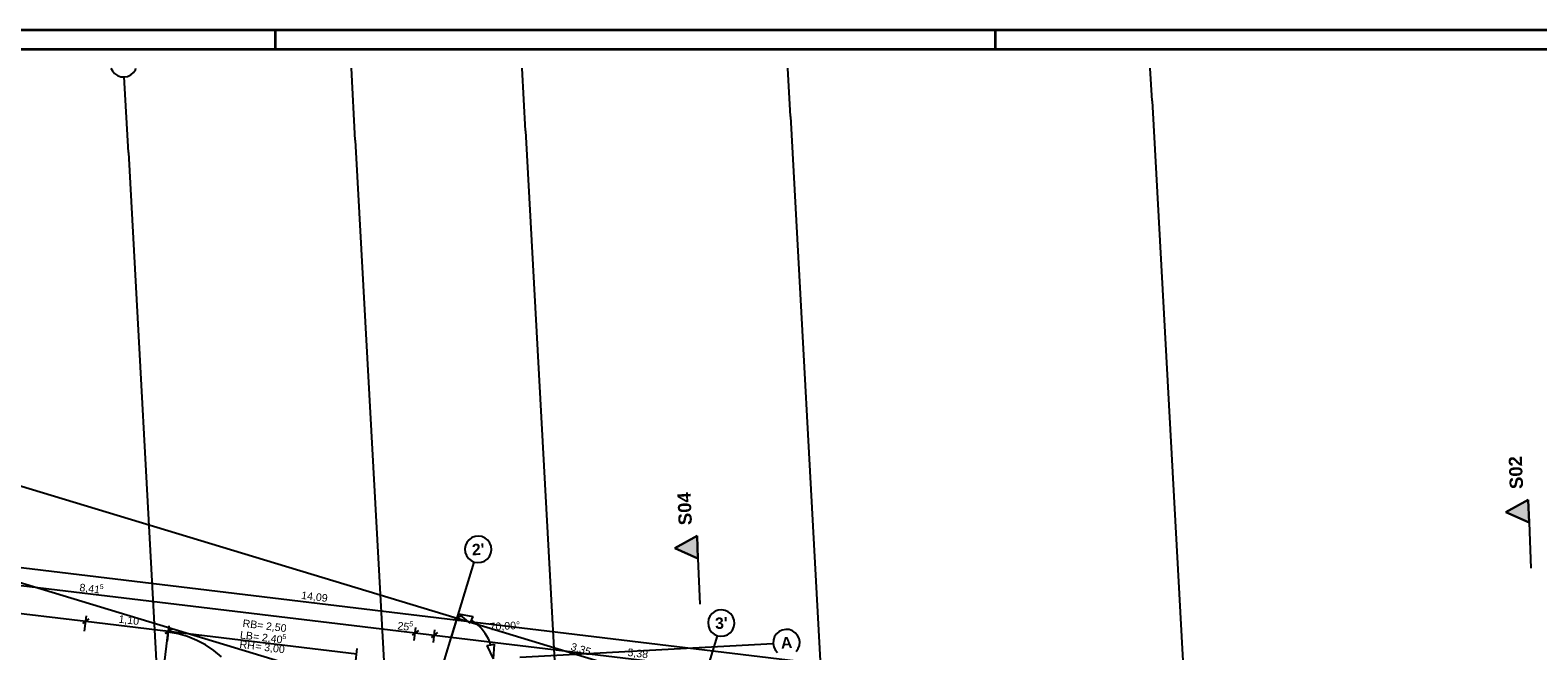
# Model space of a CAD drawing. Extents: x 199 to 1388, y 138 to 979.
# Tile 122 of 155: x 535 to 932, y 815 to 979. Entities that reach past the tile are written whole.
import ezdxf
from ezdxf.lldxf.tags import DXFTag

# ---------------------------------------------------------------- set-up
doc = ezdxf.new("R2010")
doc.units = 0
for name, color, linetype, lineweight in [('01 Schnitt Marker Gebäude', 7, 'Continuous', 25), ('02 Raster Gebäude-A07ET47NDI', 7, 'Continuous', 25), ('Rahmen', 7, 'Continuous', 35), ('X_Rahmen', 7, 'Continuous', 25)]:
    doc.layers.add(name, color=color, linetype=linetype, lineweight=lineweight)
for name, color, linetype, lineweight, true_color in [('01AFU Allgemein Bemaßung-A07ET47HDI', 7, 'Continuous', 25, 0x848484), ('02 Raster Bemaßung-A07ET47FDI', 7, 'Continuous', 25, 0x848484), ('20 Außenwände-A07ET47EDI', 7, 'Continuous', 25, 0x848484), ('A-0', 7, 'Continuous', 25, 0x848484), ('UPO_Loop2', 140, 'Continuous', 30, 0x00bfff)]:
    doc.layers.add(name, color=color, linetype=linetype, lineweight=lineweight, true_color=true_color)
doc.styles.get("Standard").update_dxf_attribs({"font": 'arial.ttf'})
tags = doc.linetypes.add('Raster-A07ET47ODI', pattern=[0.2, 0.1, -0.05, 0, -0.05]).pattern_tags.tags
tags[10:11] = [DXFTag(74, 4), DXFTag(75, 0), DXFTag(340, '0'), DXFTag(46, 1.0), DXFTag(50, 0.0), DXFTag(44, 0.0), DXFTag(45, 0.0)]
tags[8:9] = [DXFTag(74, 4), DXFTag(75, 0), DXFTag(340, '0'), DXFTag(46, 1.0), DXFTag(50, 0.0), DXFTag(44, 0.0), DXFTag(45, 0.0)]
tags[6:7] = [DXFTag(74, 4), DXFTag(75, 0), DXFTag(340, '0'), DXFTag(46, 1.0), DXFTag(50, 0.0), DXFTag(44, 0.0), DXFTag(45, 0.0)]
tags[4:5] = [DXFTag(74, 4), DXFTag(75, 0), DXFTag(340, '0'), DXFTag(46, 1.0), DXFTag(50, 0.0), DXFTag(44, 0.0), DXFTag(45, 0.0)]
tags = doc.linetypes.add('Schnittlinie', pattern=[0.3, 0.15, -0.075, 0, -0.075]).pattern_tags.tags
tags[10:11] = [DXFTag(74, 4), DXFTag(75, 0), DXFTag(340, '0'), DXFTag(46, 1.0), DXFTag(50, 0.0), DXFTag(44, 0.0), DXFTag(45, 0.0)]
tags[8:9] = [DXFTag(74, 4), DXFTag(75, 0), DXFTag(340, '0'), DXFTag(46, 1.0), DXFTag(50, 0.0), DXFTag(44, 0.0), DXFTag(45, 0.0)]
tags[6:7] = [DXFTag(74, 4), DXFTag(75, 0), DXFTag(340, '0'), DXFTag(46, 1.0), DXFTag(50, 0.0), DXFTag(44, 0.0), DXFTag(45, 0.0)]
tags[4:5] = [DXFTag(74, 4), DXFTag(75, 0), DXFTag(340, '0'), DXFTag(46, 1.0), DXFTag(50, 0.0), DXFTag(44, 0.0), DXFTag(45, 0.0)]

# ---------------------------------------------------------------- blocks, each defined once
blk = doc.blocks.new('Blockreferenz-A07ET47BDI', base_point=(199.17, 137.99))
at = {"layer": 'Rahmen', "color": 0, "linetype": 'ByBlock', "ltscale": 0.35}
for p, q in [((1388.17, 978.99), (199.17, 978.99)), ((599.17, 978.99), (599.17, 973.99)), ((789.17, 978.99), (789.17, 973.99)), ((219.17, 973.99), (1383.17, 973.99))]:
    blk.add_line(p, q, dxfattribs=at)
blk = doc.blocks.new('Referenz-A07ET47ZDI', base_point=(226.99, 158.1))
at = {"layer": '01 Schnitt Marker Gebäude'}
for p, q in [((923.94, 851.75), (929.81, 854.99)), ((930.05, 849), (923.94, 851.75)), ((929.81, 854.99), (930.05, 849)), ((704.61, 842.23), (710.49, 845.47)), ((710.49, 845.47), (710.73, 839.48)), ((710.73, 839.48), (704.61, 842.23))]:
    blk.add_line(p, q, dxfattribs=at)
at = {"layer": '01 Schnitt Marker Gebäude', "linetype": 'Schnittlinie', "ltscale": 156.25}
for p, q in [((930.05, 849), (930.54, 837.01)), ((710.73, 839.48), (711.22, 827.49))]:
    blk.add_line(p, q, dxfattribs=at)
at = {"layer": '01 Schnitt Marker Gebäude'}
for points in [[(929.81, 851.75), (923.94, 851.75), (929.81, 854.99)], [(929.81, 849.11), (929.81, 851.75), (923.94, 851.75)], [(930.05, 849.11), (929.81, 849.11), (929.81, 854.99)], [(930.05, 849), (930.05, 849.11), (929.81, 849.11)], [(710.49, 842.23), (704.61, 842.23), (710.49, 845.47)], [(710.73, 839.59), (710.49, 839.59), (710.49, 845.47)], [(710.49, 839.59), (710.49, 842.23), (704.61, 842.23)], [(710.73, 839.48), (710.73, 839.59), (710.49, 839.59)]]:
    blk.add_solid(points, dxfattribs=at)
at = {"layer": '01AFU Allgemein Bemaßung-A07ET47HDI'}
for p, q in [((469.19, 844.69), (748.99, 811)), ((469.07, 840.02), (636.13, 819.91)), ((479.69, 831.35), (549.19, 822.98)), ((550.03, 823.64), (548.36, 822.33)), ((548.87, 820.31), (549.36, 824.38)), ((549.19, 822.98), (571.01, 820.35)), ((569.93, 820.48), (571.05, 820.35)), ((570.18, 819.7), (571.85, 821.01)), ((571.89, 821), (570.22, 819.69)), ((570.69, 817.68), (571.18, 821.75)), ((570.73, 817.67), (571.22, 821.75)), ((571.01, 820.35), (572.13, 820.22)), ((571.05, 820.35), (620.69, 814.37)), ((636.96, 820.56), (635.29, 819.25)), ((635.89, 817.92), (636.29, 821.3)), ((636.13, 819.91), (641.17, 819.3)), ((642, 819.95), (640.33, 818.64)), ((640.93, 817.31), (641.33, 820.7)), ((620.37, 811.7), (620.86, 815.77)), ((641.17, 819.3), (748, 806.43))]:
    blk.add_line(p, q, dxfattribs=at)
at = {"layer": '02 Raster Bemaßung-A07ET47FDI'}
for p, q in [((289.29, 932.28), (647.22, 823.77)), ((645.77, 818.98), (647.62, 825.11)), ((648.15, 824.27), (646.28, 823.27)), ((647.22, 823.77), (711.38, 804.32)), ((647.56, 824.9), (650.52, 822.41)), ((647.56, 824.9), (651.36, 824.22)), ((651.36, 824.22), (650.52, 822.41)), ((652.3, 822.29), (650.94, 823.32)), ((653.51, 821.1), (652.3, 822.29)), ((654.56, 819.77), (653.51, 821.1)), ((655.43, 818.31), (654.56, 819.77)), ((655.12, 816.55), (657.08, 816.94)), ((656.83, 813.08), (655.12, 816.55)), ((656.1, 816.74), (655.43, 818.31)), ((656.83, 813.08), (657.08, 816.94))]:
    blk.add_line(p, q, dxfattribs=at)
at = {"layer": '02 Raster Gebäude-A07ET47NDI'}
for p, q in [((555.86, 968.99), (556.24, 968.21)), ((556.24, 968.21), (556.83, 967.51)), ((556.83, 967.51), (557.59, 967)), ((557.59, 967), (558.45, 966.7)), ((558.45, 966.7), (559.36, 966.63)), ((559.36, 966.63), (560.26, 966.79)), ((560.26, 966.79), (561.08, 967.19)), ((561.08, 967.19), (561.77, 967.79)), ((561.77, 967.79), (562.29, 968.54)), ((562.29, 968.54), (562.45, 968.99)), ((649.75, 843.79), (649.38, 842.96)), ((650.33, 844.49), (649.75, 843.79)), ((651.08, 845.03), (650.33, 844.49)), ((651.93, 845.35), (651.08, 845.03)), ((652.84, 845.44), (651.93, 845.35)), ((653.74, 845.29), (652.84, 845.44)), ((654.57, 844.91), (653.74, 845.29)), ((655.28, 844.33), (654.57, 844.91)), ((655.81, 843.59), (655.28, 844.33)), ((656.14, 842.74), (655.81, 843.59)), ((649.38, 842.96), (649.23, 842.05)), ((649.23, 842.05), (649.32, 841.14)), ((649.32, 841.14), (649.64, 840.29)), ((649.64, 840.29), (650.17, 839.55)), ((650.17, 839.55), (650.88, 838.97)), ((655.12, 839.39), (655.7, 840.09)), ((655.7, 840.09), (656.08, 840.92)), ((656.08, 840.92), (656.22, 841.83)), ((656.22, 841.83), (656.14, 842.74)), ((650.88, 838.97), (651.71, 838.59)), ((651.71, 838.59), (652.61, 838.44)), ((652.61, 838.44), (653.52, 838.53)), ((653.52, 838.53), (654.38, 838.85)), ((654.38, 838.85), (655.12, 839.39)), ((713.54, 823.5), (713.39, 822.6)), ((713.91, 824.34), (713.54, 823.5)), ((714.49, 825.04), (713.91, 824.34)), ((715.24, 825.58), (714.49, 825.04)), ((716.09, 825.9), (715.24, 825.58)), ((717, 825.99), (716.09, 825.9)), ((717.9, 825.84), (717, 825.99)), ((718.73, 825.46), (717.9, 825.84)), ((719.44, 824.88), (718.73, 825.46)), ((719.97, 824.14), (719.44, 824.88)), ((720.29, 823.28), (719.97, 824.14)), ((713.39, 822.6), (713.48, 821.69)), ((713.48, 821.69), (713.8, 820.84)), ((713.8, 820.84), (714.33, 820.1)), ((714.33, 820.1), (715.04, 819.52)), ((715.04, 819.52), (715.87, 819.14)), ((718.54, 819.4), (719.28, 819.93)), ((719.28, 819.93), (719.86, 820.64)), ((719.86, 820.64), (720.24, 821.47)), ((720.24, 821.47), (720.38, 822.37)), ((720.38, 822.37), (720.29, 823.28)), ((731.48, 819.65), (730.96, 818.9)), ((732.17, 820.24), (731.48, 819.65)), ((732.99, 820.64), (732.17, 820.24)), ((733.89, 820.81), (732.99, 820.64)), ((734.8, 820.74), (733.89, 820.81)), ((735.66, 820.44), (734.8, 820.74)), ((736.42, 819.92), (735.66, 820.44)), ((737.01, 819.23), (736.42, 819.92)), ((715.87, 819.14), (716.77, 818.99)), ((716.77, 818.99), (717.68, 819.08)), ((717.68, 819.08), (718.54, 819.4)), ((730.66, 818.03), (730.59, 817.12)), ((730.59, 817.12), (730.76, 816.22)), ((730.96, 818.9), (730.66, 818.03)), ((730.76, 816.22), (731.15, 815.4)), ((736.69, 814.98), (737.21, 815.73)), ((737.41, 818.4), (737.01, 819.23)), ((737.21, 815.73), (737.51, 816.59)), ((737.58, 817.5), (737.41, 818.4)), ((737.51, 816.59), (737.58, 817.5)), ((731.15, 815.4), (731.75, 814.71))]:
    blk.add_line(p, q, dxfattribs=at)
at = {"layer": '02 Raster Gebäude-A07ET47NDI', "linetype": 'Raster-A07ET47ODI', "ltscale": 56.250004}
for p, q in [((620.33, 949.93), (619.28, 968.99)), ((665.26, 952.39), (664.35, 968.99)), ((735.15, 956.22), (734.45, 968.99)), ((830.56, 960.36), (830.09, 968.99)), ((560.45, 946.66), (559.36, 966.63)), ((830.56, 960.36), (867.62, 283.24)), ((735.15, 956.22), (772.21, 279.11)), ((665.26, 952.39), (702.27, 276.27)), ((620.33, 949.93), (657.3, 274.45)), ((560.45, 946.66), (597.38, 272.02)), ((1031.88, 681.54), (302.06, 902.8)), ((645.91, 819.45), (651.71, 838.59)), ((485.3, 289.76), (645.91, 819.45)), ((663.7, 813.46), (730.59, 817.12)), ((710.07, 800), (715.87, 819.14))]:
    blk.add_line(p, q, dxfattribs=at)
at = {"layer": '02 Raster Gebäude-A07ET47NDI', "linetype": 'ByBlock', "ltscale": 56.250004}
for p, q in [((830.56, 960.36), (830.56, 960.36)), ((830.56, 960.36), (830.56, 960.36)), ((735.15, 956.22), (735.15, 956.22)), ((735.15, 956.22), (735.15, 956.22)), ((665.26, 952.39), (665.26, 952.39)), ((665.26, 952.39), (665.26, 952.39)), ((620.33, 949.93), (620.33, 949.93)), ((620.33, 949.93), (620.33, 949.93)), ((560.45, 946.66), (560.45, 946.66)), ((560.45, 946.66), (560.45, 946.66)), ((645.91, 819.45), (645.91, 819.45)), ((645.91, 819.45), (645.91, 819.45))]:
    blk.add_line(p, q, dxfattribs=at)
at = {"layer": '20 Außenwände-A07ET47EDI'}
for p, q in [((567.98, 795.2), (570.98, 820.06)), ((573.56, 819.61), (570.98, 820.06)), ((576.08, 818.9), (573.56, 819.61)), ((578.51, 817.92), (576.08, 818.9)), ((580.83, 816.7), (578.51, 817.92)), ((583.01, 815.23), (580.83, 816.7)), ((585.02, 813.55), (583.01, 815.23))]:
    blk.add_line(p, q, dxfattribs=at)
at = {"layer": 'A-0', "linetype": 'Continuous', "ltscale": 312.5}
for p, q in [((929.81, 854.99), (923.94, 851.75)), ((923.94, 851.75), (930.05, 849)), ((930.05, 849), (929.81, 854.99)), ((710.49, 845.47), (704.61, 842.23)), ((710.73, 839.48), (710.49, 845.47)), ((704.61, 842.23), (710.73, 839.48))]:
    blk.add_line(p, q, dxfattribs=at)
at = {"layer": '01 Schnitt Marker Gebäude', "linetype": 'Continuous', "ltscale": 40.625, "char_height": 3.5, "attachment_point": 1, "rotation": 92.3212}
for s, insert in [('{\\fArial|b1|i0;S02}', (924.97, 857.78)), ('{\\fArial|b1|i0;S04}', (705.65, 848.24))]:
    blk.add_mtext(s, dxfattribs=dict(at, insert=insert))
at = {"layer": '01AFU Allgemein Bemaßung-A07ET47HDI', "linetype": 'ByBlock', "ltscale": 40.625, "attachment_point": 1, "rotation": 353.133}
for s, insert, char_height in [('{\\fArial;8,41}', (547.69, 832.92), 2), ('{\\fArial;5}', (552.99, 832.83), 1.32), ('{\\fArial;14,09}', (606.21, 830.86), 2), ('{\\fArial;1,10}', (558, 824.59), 2), ('{\\fArial;LB}', (590.05, 820.43), 2), ('{\\fArial;RB}', (590.74, 823.47), 2), ('{\\fArial;=}', (594.61, 823), 2), ('{\\fArial;2,40}', (595.83, 819.73), 2), ('{\\fArial;2,50}', (596.9, 822.73), 2), ('{\\fArial;5}', (601.17, 819.63), 1.32), ('{\\fArial;25}', (631.6, 822.82), 2), ('{\\fArial;5}', (634.65, 822.99), 1.32), ('{\\fArial;RH}', (589.92, 817.93), 2), ('{\\fArial;=}', (593.54, 820.01), 2), ('{\\fArial;=}', (594.09, 817.42), 2), ('{\\fArial;3,00}', (596.43, 817.14), 2), ('{\\fArial;5,38}', (692.3, 815.81), 2)]:
    blk.add_mtext(s, dxfattribs=dict(at, insert=insert, char_height=char_height))
at = {"layer": '02 Raster Bemaßung-A07ET47FDI', "linetype": 'ByBlock', "ltscale": 56.250004, "char_height": 2, "attachment_point": 1}
for s, insert, rotation in [('{\\fArial;70,00°}', (655.7, 822.5), 3.1332), ('{\\fArial;3,35}', (677.56, 817.34), 343.1342)]:
    blk.add_mtext(s, dxfattribs=dict(at, insert=insert, rotation=rotation))
at = {"layer": '02 Raster Gebäude-A07ET47NDI', "linetype": 'Continuous', "ltscale": 56.250004, "char_height": 3, "attachment_point": 1, "rotation": 3.1332}
for s, insert in [("{\\fArial|b1|i0;2'}", (651.01, 843.34)), ("{\\fArial|b1|i0;3'}", (715.17, 823.89)), ('{\\fArial|b1|i0;A}', (732.52, 818.73))]:
    blk.add_mtext(s, dxfattribs=dict(at, insert=insert))

msp = doc.modelspace()

# ---------------------------------------------------------------- block references
at = {"layer": 'UPO_Loop2', "color": 219, "lineweight": 80, "ltscale": 4000.00006, "true_color": 0x642165}
msp.add_blockref('Referenz-A07ET47ZDI', (226.99, 158.1), dxfattribs=at)
at = {"layer": 'X_Rahmen', "ltscale": 0.25}
msp.add_blockref('Blockreferenz-A07ET47BDI', (199.17, 137.99), dxfattribs=at)

doc.saveas('drawing.dxf')
